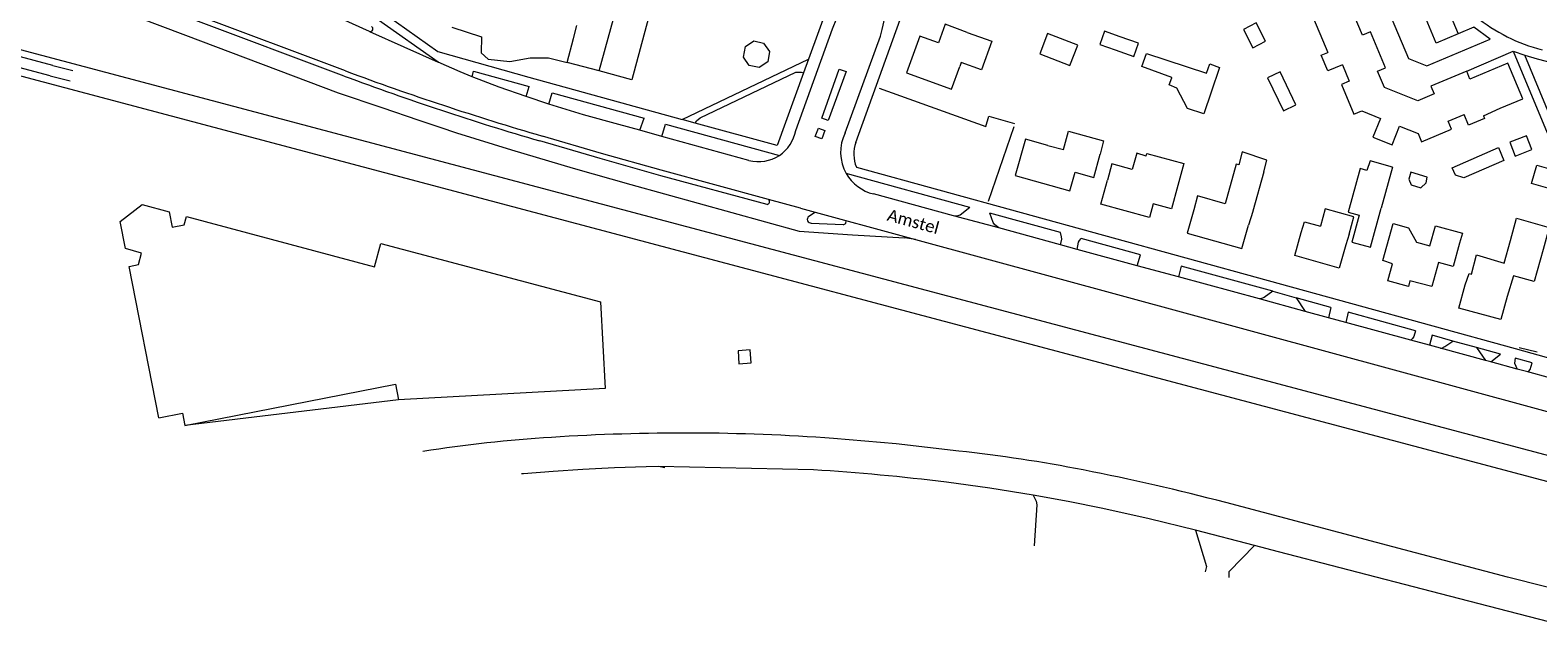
# Model space of a CAD drawing. Extents: x 177628 to 188968, y 384226 to 390673.
# Tile 114 of 256: x 183479 to 183794, y 385020 to 385144. Entities that reach past the tile are written whole.
import ezdxf

# ---------------------------------------------------------------- set-up
doc = ezdxf.new("R2010")
doc.units = 0
for name, color, linetype, lineweight in [('B01_D', 14, 'Continuous', 9), ('B01_T', 14, 'Continuous', 9), ('B02_F', 14, 'Continuous', 9), ('B02_T', 14, 'Continuous', 9), ('B07_D', 14, 'Continuous', 9), ('B11_S', 14, 'Continuous', 9), ('B14_F', 14, 'Continuous', 9), ('B17_T', 14, 'Continuous', 9), ('Q01_F', 253, 'Continuous', 9), ('Q01_T', 253, 'Continuous', 9), ('T03_F', 253, 'Continuous', 9), ('T04_F', 253, 'HAAG', 9), ('T04_T', 253, 'HAAG', 9), ('T05_F', 253, 'Continuous', 9), ('T22_T', 253, 'Continuous', 9), ('V00_F', 8, 'Continuous', 9), ('V00_T', 8, 'Continuous', 9), ('Z06', 7, 'Continuous', 9)]:
    doc.layers.add(name, color=color, linetype=linetype, lineweight=lineweight)
doc.styles.add('Legend', font='calibri.ttf')
doc.linetypes.add('HAAG', pattern='A,4,-1,[5,TOPOCAD.SHX,S=0.35,R=0,X=-0.35,Y=-0.35],-1', length=6)

msp = doc.modelspace()

# ---------------------------------------------------------------- linework, layer by layer
at = {"layer": 'B01_D', "linetype": 'Continuous'}
msp.add_lwpolyline([(183778.069, 385099.08), (183776.754, 385094.256), (183773.666, 385095.097), (183772.294, 385090.019), (183767.72, 385091.266), (183767.383, 385090.032), (183763.106, 385091.198), (183764.088, 385094.799)], dxfattribs=at)
at = {"layer": 'B01_T', "linetype": 'Continuous'}
for points in [[(183749.889, 385148.644), (183747.026, 385147.376), (183750.557, 385138.967)], [(183779.585, 385135.044), (183772.07, 385131.93), (183772.81, 385130.31), (183769.33, 385128.83), (183762.37, 385131.67), (183760.91, 385135.04), (183762.63, 385135.78), (183759.46, 385143.27), (183757.83, 385142.58), (183754.525, 385150.406)], [(183592.927, 385141.886), (183593.608, 385144.591)], [(183605.515, 385147.009), (183608.583, 385146.188), (183605.122, 385133.261), (183598.259, 385135.098)], [(183675.206, 385143.173), (183670.577, 385144.849), (183669.18, 385140.991), (183665.294, 385142.398), (183662.502, 385134.687), (183671.907, 385131.281), (183673.638, 385136.061)], [(183591.588, 385136.884), (183592.927, 385141.886)], [(183675.206, 385143.173), (183680.357, 385141.307)], [(183680.357, 385141.307), (183678.207, 385135.321), (183673.964, 385136.845), (183673.638, 385136.061)], [(183598.259, 385135.098), (183591.588, 385136.884)], [(183753.621, 385136.349), (183755.036, 385132.982), (183753.379, 385132.286), (183756.001, 385126.043), (183757.667, 385126.743), (183761.527, 385125.181), (183759.953, 385121.292), (183763.973, 385119.665), (183765.55, 385123.564), (183769.423, 385121.997), (183770.123, 385120.321), (183776.372, 385122.93), (183775.68, 385124.588), (183779.039, 385125.991)], [(183786.553, 385127.303), (183791.31, 385129.27), (183788.194, 385136.758), (183780.26, 385133.41), (183779.585, 385135.044)], [(183783.05, 385125.703), (183786.553, 385127.303)], [(183692.021, 385119.519), (183687.366, 385120.838), (183685.221, 385113.262), (183696.669, 385110.02), (183697.776, 385113.931), (183701.385, 385112.91)], [(183692.021, 385119.519), (183695.294, 385118.665), (183696.356, 385122.497), (183703.655, 385120.474), (183703.003, 385117.697)], [(183701.385, 385112.91), (183701.628, 385112.841), (183703.003, 385117.697)], [(183712.614, 385117.267), (183712.766, 385117.826), (183720.43, 385115.744), (183719.223, 385111.132)], [(183709.697, 385114.497), (183705.435, 385115.655), (183704.512, 385112.302)], [(183731.958, 385115.492), (183731.429, 385115.639), (183729.13, 385107.359), (183723.287, 385108.981), (183722.534, 385106.079)], [(183737.154, 385114.049), (183734.855, 385105.769), (183734.9, 385105.757), (183733.982, 385102.843)], [(183719.223, 385111.132), (183717.895, 385106.25), (183714.039, 385107.299), (183713.269, 385104.47), (183703.131, 385107.228), (183704.512, 385112.302)], [(183506.241, 385062.585), (183500.048, 385094.234), (183502.01, 385094.645), (183502.659, 385097.035), (183499.313, 385097.968), (183498.196, 385103.654), (183502.812, 385107.158), (183508.435, 385105.654), (183509.075, 385102.462), (183511.565, 385102.966), (183512.065, 385104.689), (183551.343, 385094.161), (183552.655, 385099.068), (183598.55, 385086.844), (183599.549, 385068.695), (183556.357, 385066.384)], [(183722.534, 385106.079), (183721.155, 385101.207), (183732.601, 385097.966), (183733.982, 385102.843)], [(183754.287, 385098.742), (183752.902, 385093.865), (183743.643, 385096.495), (183745.011, 385101.311)], [(183745.011, 385101.311), (183745.652, 385103.582), (183748.995, 385102.663)], [(183755.024, 385101.007), (183754.287, 385098.742)], [(183764.088, 385094.799), (183762.041, 385095.454), (183764.185, 385103.197)], [(183769.107, 385099.3), (183771.897, 385098.532), (183773.057, 385102.744), (183778.714, 385101.185), (183778.069, 385099.08)], [(183787.388, 385094.948), (183788.704, 385099.688)], [(183795.53, 385097.793), (183793.673, 385091.103), (183789.374, 385092.296), (183788.011, 385087.951)], [(183779.231, 385090.377), (183780.095, 385092.763), (183780.555, 385092.635)], [(183788.011, 385087.951), (183786.707, 385083.149), (183777.917, 385085.535), (183779.231, 385090.377)], [(183511.706, 385061.021), (183555.705, 385069.664), (183556.357, 385066.384)], [(183506.241, 385062.585), (183511.247, 385063.556), (183511.706, 385061.021)]]:
    msp.add_lwpolyline(points, dxfattribs=at)
at = {"layer": 'B02_F', "linetype": 'Continuous'}
msp.add_lwpolyline([(183764.067, 385115.014), (183761.702, 385106.445)], dxfattribs=at)
at = {"layer": 'B02_T', "linetype": 'Continuous'}
for points in [[(183757.122, 385104.931), (183755.573, 385099.316), (183759.44, 385098.249), (183761.702, 385106.445)], [(183627.499, 385073.908), (183630.039, 385074.101), (183629.834, 385076.808), (183627.313, 385076.617), (183627.499, 385073.908)]]:
    msp.add_lwpolyline(points, dxfattribs=at)
at = {"layer": 'B07_D', "linetype": 'Continuous'}
msp.add_lwpolyline([(183598.259, 385135.098), (183603.732, 385154.893)], dxfattribs=at)
at = {"layer": 'B11_S', "linetype": 'Continuous'}
for points in [[(183753.621, 385136.349), (183750.536, 385135.141), (183749.172, 385138.385), (183750.557, 385138.967)], [(183783.05, 385125.703), (183783.264, 385125.155), (183779.928, 385123.764), (183779.039, 385125.991)], [(183712.614, 385117.267), (183710.658, 385117.885), (183709.697, 385114.497)], [(183737.154, 385114.049), (183737.826, 385116.47), (183732.648, 385118.193), (183731.958, 385115.492)], [(183755.024, 385101.007), (183756.014, 385104.612), (183749.986, 385106.268), (183748.995, 385102.663)], [(183788.704, 385099.688), (183789.985, 385104.303), (183796.806, 385102.39), (183795.53, 385097.793)], [(183764.185, 385103.197), (183767.44, 385102.342), (183769.107, 385099.3)], [(183780.555, 385092.635), (183781.624, 385096.668), (183787.388, 385094.948)]]:
    msp.add_lwpolyline(points, dxfattribs=at)
at = {"layer": 'B14_F', "linetype": 'Continuous'}
for points in [[(183734.898, 385139.954), (183737.552, 385141.353), (183735.56, 385145.136), (183732.906, 385143.737), (183734.898, 385139.954)], [(183691.989, 385142.912), (183690.36, 385138.662), (183696.661, 385136.246), (183698.29, 385140.496), (183691.989, 385142.912)], [(183707.145, 385142.247), (183703.894, 385143.399), (183702.924, 385140.661), (183706.14, 385139.522)], [(183710.04, 385138.14), (183711.01, 385140.878), (183707.145, 385142.247)], [(183633.535, 385136.993), (183631.726, 385135.815), (183629.626, 385136.231), (183628.438, 385138.001), (183628.855, 385140.184), (183630.61, 385141.396), (183632.632, 385140.917), (183633.881, 385139.183), (183633.535, 385136.993)], [(183706.14, 385139.522), (183710.04, 385138.14)], [(183717.937, 385133.657), (183717.962, 385133.726), (183711.663, 385136.001), (183712.667, 385138.749), (183725.235, 385134.612), (183725.914, 385136.604), (183727.886, 385135.847), (183726.17, 385130.674)], [(183719.003, 385131.538), (183717.418, 385132.228), (183717.937, 385133.657)], [(183741.265, 385126.77), (183743.893, 385128.032), (183740.587, 385134.921), (183737.959, 385133.659), (183741.265, 385126.77)], [(183726.17, 385130.674), (183724.673, 385126.162), (183721.256, 385127.263), (183719.003, 385131.538)], [(183793.193, 385118.673), (183792.052, 385121.566), (183788.556, 385120.188), (183789.697, 385117.295), (183793.193, 385118.673)], [(183764.067, 385115.014), (183759.367, 385116.344), (183758.73, 385114.313), (183757.321, 385114.742), (183754.78, 385105.565), (183757.122, 385104.931)], [(183786.23, 385119.083), (183787.303, 385116.404), (183778.96, 385112.79), (183777.238, 385113.29), (183776.538, 385114.885), (183786.23, 385119.083)], [(183767.927, 385113.913), (183767.512, 385112.513), (183767.959, 385111.293), (183769.987, 385110.693), (183771.08, 385111.705), (183771.314, 385112.931), (183767.927, 385113.913)], [(183798.977, 385109.917), (183793.149, 385111.578), (183794.238, 385115.4), (183800.067, 385113.739), (183798.977, 385109.917)]]:
    msp.add_lwpolyline(points, dxfattribs=at)
at = {"layer": 'B17_T', "linetype": 'Continuous'}
msp.add_lwpolyline([(183556.357, 385066.384), (183511.706, 385061.021)], dxfattribs=at)
at = {"layer": 'Q01_F', "linetype": 'Continuous'}
for points in [[(183484.116, 385136.277), (183468.482, 385140.434)], [(183483.57, 385134.109), (183468.611, 385138.073)], [(183484.116, 385136.277), (183488.297, 385135.191)], [(183483.57, 385134.109), (183487.764, 385133.065)]]:
    msp.add_lwpolyline(points, dxfattribs=at)
at = {"layer": 'Q01_T', "linetype": 'Continuous'}
for points in [[(183937.274, 385021.143), (183909.59, 385027.025), (183892.539, 385030.744), (183875.515, 385034.589), (183848.542, 385041.115), (183828.211, 385046.312), (183468.405, 385141.886)], [(183915.412, 385020.34), (183888.234, 385026.419), (183856.156, 385033.873), (183841.307, 385037.505), (183826.489, 385041.263), (183468.708, 385136.296)]]:
    msp.add_lwpolyline(points, dxfattribs=at)
at = {"layer": 'T03_F', "linetype": 'Continuous'}
msp.add_lwpolyline([(183684.919, 385123.435), (183679.552, 385107.788)], dxfattribs=at)
at = {"layer": 'T04_F', "linetype": 'HAAG'}
for points in [[(183615.656, 385124.953), (183642.022, 385137.562)], [(183656.784, 385131.481), (183679.064, 385123.52)], [(183794.312, 385076.354), (183790.529, 385077.259)]]:
    msp.add_lwpolyline(points, dxfattribs=at)
at = {"layer": 'T04_T', "linetype": 'HAAG'}
for points in [[(183648.521, 385155.423), (183642.022, 385137.562)], [(183779.585, 385135.044), (183789.31, 385139.255)]]:
    msp.add_lwpolyline(points, dxfattribs=at)
at = {"layer": 'T05_F', "linetype": 'Continuous'}
for points in [[(183567.514, 385144.223), (183573.715, 385142.218), (183573.599, 385138.894), (183575.088, 385137.572), (183579.593, 385137.056), (183583.854, 385137.871), (183587.733, 385137.843), (183591.588, 385136.884)], [(183679.064, 385123.52), (183679.729, 385125.684), (183685.07, 385124.104)]]:
    msp.add_lwpolyline(points, dxfattribs=at)
at = {"layer": 'T22_T', "linetype": 'Continuous'}
msp.add_lwpolyline([(183789.31, 385139.255), (183791.724, 385138.401)], dxfattribs=at)
at = {"layer": 'V00_F', "linetype": 'Continuous'}
for points in [[(183777.76, 385142.89), (183773.168, 385140.943), (183767.244, 385155.166), (183771.878, 385157.034)], [(183482.479, 385153.7), (183511.871, 385142.612), (183543.731, 385130.522), (183552.901, 385127.461), (183560.592, 385124.796), (183564.984, 385123.346), (183568.469, 385122.196), (183579.966, 385118.582), (183592.862, 385114.772), (183604.894, 385111.394), (183640.083, 385101.594), (183651.24, 385100.882), (183662.073, 385100.19)], [(183550.291, 385143.36), (183564.64, 385136.91)], [(183789.31, 385139.255), (183796.4, 385122.181)], [(183798.147, 385122.903), (183791.724, 385138.401)], [(183618.375, 385124.204), (183618.594, 385124.688), (183619.412, 385125.33), (183639.358, 385134.827), (183640.525, 385134.839), (183640.992, 385134.731)], [(183583.028, 385129.744), (183583.685, 385131.841)], [(183587.749, 385128.177), (183588.48, 385130.522)], [(183606.779, 385122.705), (183607.679, 385125.239)], [(183611.38, 385121.431), (183612.139, 385124.012)], [(183640.364, 385106.415), (183664.4, 385099.88)], [(183642.049, 385104.699), (183643.386, 385105.593)], [(183675.755, 385106.532), (183673.706, 385104.979), (183672.971, 385104.772), (183672.33, 385104.851)], [(183681.784, 385102.277), (183680.959, 385102.941), (183680.654, 385103.453), (183679.934, 385105.378)], [(183642.614, 385103.302), (183649.287, 385102.987)], [(183694.658, 385098.773), (183694.968, 385099.916), (183694.915, 385100.447), (183694.661, 385101.309)], [(183698.206, 385097.807), (183698.487, 385099.33), (183698.678, 385099.675), (183699.037, 385100.1)], [(183710.736, 385094.396), (183711.402, 385096.683)], [(183719.938, 385094.324), (183719.317, 385092.06)], [(183739.044, 385089.045), (183737.251, 385087.781), (183736.679, 385087.513), (183736.271, 385087.445)], [(183743.961, 385087.687), (183745.802, 385084.85)], [(183751.2, 385085.686), (183750.704, 385083.516)], [(183754.825, 385084.685), (183754.306, 385082.535)], [(183768.86, 385080.807), (183768.531, 385079.579), (183768.276, 385079.182), (183767.909, 385078.832)], [(183772.349, 385079.843), (183771.79, 385077.776)], [(183774.091, 385077.15), (183774.385, 385077.181), (183774.981, 385077.503), (183776.676, 385078.647)], [(183781.634, 385077.277), (183783.506, 385074.587)], [(183784.585, 385074.293), (183786.617, 385075.9)], [(183789.673, 385075.06), (183789.59, 385074.028), (183790.089, 385072.795)], [(183792.314, 385072.189), (183792.578, 385072.358), (183792.854, 385072.691), (183793.25, 385074.083)], [(183643.08, 385051.719), (183610.714, 385052.45)], [(183688.973, 385046.417), (183689.59, 385045.192), (183689.763, 385044.412), (183689.165, 385035.81)], [(183722.876, 385039.135), (183725.213, 385031.495), (183724.949, 385030.39)], [(183729.912, 385029.212), (183729.921, 385030.492), (183735.219, 385035.914)]]:
    msp.add_lwpolyline(points, dxfattribs=at)
for centre, radius, start, end in [((183633.311, 385107.779), 0.572, 276.08746, 54.93185), ((183642.556, 385104.091), 0.791, 129.80557, 274.23499), ((183649.323, 385103.533), 0.548, 266.28129, 36.61742)]:
    msp.add_arc(centre, radius, start, end, dxfattribs=at)
at = {"layer": 'V00_T', "linetype": 'Continuous'}
for points in [[(183651.939, 385120.159), (183674.46, 385182.87), (183676.11, 385182.7), (183682.73, 385180.269)], [(183494.394, 385173.368), (183497.202, 385172.248), (183502.543, 385169.993), (183553.77, 385146.8), (183564.57, 385139.16), (183583.61, 385133.78), (183615.656, 385124.953)], [(183564.64, 385136.91), (183552.21, 385145.72), (183500, 385169.27)], [(183545.29, 385135.12), (183481.36, 385159.17), (183475.208, 385161.241)], [(183545.03, 385134.04), (183481.918, 385157.78)], [(183771.878, 385157.034), (183771.63, 385157.63), (183760.92, 385153.12), (183767.4, 385137.73), (183771.254, 385136.186), (183784.49, 385141.72), (183781.08, 385144.28), (183777.76, 385142.89)], [(183771.878, 385157.034), (183777.76, 385142.89)], [(183550.291, 385143.36), (183540.296, 385147.873)], [(183639.353, 385122.645), (183647.04, 385143.94), (183648.857, 385148.34)], [(183649.708, 385122.142), (183657.053, 385142.371), (183657.45, 385143.769), (183658.683, 385149.241)], [(183791.724, 385138.401), (183794.27, 385137.65), (183844.124, 385124.68)], [(183571.775, 385133.879), (183569.248, 385134.887), (183564.64, 385136.91)], [(183642.022, 385137.562), (183640.992, 385134.731)], [(183648.46, 385135.45), (183649.87, 385134.99), (183646.17, 385124.74), (183644.826, 385125.2), (183648.46, 385135.45)], [(183571.775, 385133.879), (183572.06, 385135.04), (183583.685, 385131.841)], [(183583.028, 385129.744), (183577.379, 385131.749), (183571.775, 385133.879)], [(183640.992, 385134.731), (183635.45, 385119.5), (183618.375, 385124.204)], [(183587.749, 385128.177), (183583.028, 385129.744)], [(183588.48, 385130.522), (183607.679, 385125.239)], [(183602.39, 385123.92), (183595.039, 385125.945), (183587.749, 385128.177)], [(183606.779, 385122.705), (183602.39, 385123.92)], [(183611.38, 385121.431), (183606.779, 385122.705)], [(183612.139, 385124.012), (183635.942, 385117.463)], [(183618.375, 385124.204), (183615.656, 385124.953)], [(183644.107, 385123.151), (183645.42, 385122.68), (183644.79, 385120.91), (183643.44, 385121.42), (183644.107, 385123.151)], [(183633.372, 385107.21), (183611.141, 385113.213), (183598.487, 385116.779), (183585.872, 385120.483)], [(183633.64, 385108.247), (183611.216, 385114.355), (183598.8, 385117.85), (183586.422, 385121.48)], [(183629.59, 385116.39), (183611.38, 385121.431)], [(183675.755, 385106.532), (183649.905, 385113.675)], [(183652.03, 385114.98), (183789.68, 385077.12), (183817.358, 385069.341), (183826.334, 385066.913), (183835.341, 385064.604), (183861.467, 385058.28), (183864.779, 385060.969), (183877.733, 385110.792)], [(183640.364, 385106.415), (183633.64, 385108.247)], [(183672.33, 385104.851), (183655.62, 385109.4)], [(183681.784, 385102.277), (183672.33, 385104.851)], [(183694.661, 385101.309), (183679.934, 385105.378)], [(183694.658, 385098.773), (183681.784, 385102.277)], [(183664.4, 385099.88), (183662.073, 385100.19)], [(183664.4, 385099.88), (183807.421, 385060.924), (183829.76, 385055.09), (183855.725, 385048.529)], [(183698.206, 385097.807), (183694.658, 385098.773)], [(183710.736, 385094.396), (183698.206, 385097.807)], [(183711.402, 385096.683), (183699.037, 385100.1)], [(183719.317, 385092.06), (183710.736, 385094.396)], [(183739.044, 385089.045), (183719.938, 385094.324)], [(183736.271, 385087.445), (183719.317, 385092.06)], [(183739.044, 385089.045), (183743.961, 385087.687)], [(183745.802, 385084.85), (183736.271, 385087.445)], [(183751.2, 385085.686), (183743.961, 385087.687)], [(183750.704, 385083.516), (183745.802, 385084.85)], [(183754.306, 385082.535), (183750.704, 385083.516)], [(183767.909, 385078.832), (183754.306, 385082.535)], [(183768.86, 385080.807), (183754.825, 385084.685)], [(183771.79, 385077.776), (183767.909, 385078.832)], [(183776.676, 385078.647), (183772.349, 385079.843)], [(183781.634, 385077.277), (183776.676, 385078.647)], [(183774.091, 385077.15), (183771.79, 385077.776)], [(183783.506, 385074.587), (183774.091, 385077.15)], [(183786.617, 385075.9), (183781.634, 385077.277)], [(183784.585, 385074.293), (183783.506, 385074.587)], [(183790.089, 385072.795), (183784.585, 385074.293)], [(183793.25, 385074.083), (183789.673, 385075.06)], [(183792.314, 385072.189), (183790.089, 385072.795)], [(183796.847, 385070.955), (183792.314, 385072.189)], [(183673.436, 385055.65), (183660.372, 385057.135), (183647.275, 385058.291)], [(183582.463, 385050.914), (183582.058, 385050.88)], [(183594.859, 385051.792), (183588.658, 385051.393), (183582.463, 385050.914)], [(183608.126, 385052.378), (183601.491, 385052.13), (183594.859, 385051.792)], [(183610.714, 385052.45), (183608.126, 385052.378)], [(183611.997, 385052.178), (183610.714, 385052.45)], [(183688.973, 385046.417), (183679.927, 385047.872), (183670.851, 385049.129)], [(183703.528, 385043.648), (183696.263, 385045.097), (183688.973, 385046.417)], [(183764.15, 385035.6), (183729.214, 385044.872)], [(183722.876, 385039.135), (183713.229, 385041.506), (183703.528, 385043.648)], [(183735.219, 385035.914), (183722.876, 385039.135)], [(183740.252, 385034.605), (183735.219, 385035.914)], [(183753.135, 385031.254), (183740.252, 385034.605)], [(183812.099, 385023.209), (183788.097, 385029.297), (183764.15, 385035.6)], [(183774.093, 385025.781), (183753.135, 385031.254)], [(183786.187, 385022.649), (183774.093, 385025.781)], [(183796.728, 385019.949), (183786.187, 385022.649)]]:
    msp.add_lwpolyline(points, dxfattribs=at)
for centre, radius, start, end in [((183804.546, 385175.064), 36.732, 231.07959, 255.46999), ((183550.461, 385143.898), 0.565, 252.46193, 62.70577), ((183751.74, 385688.479), 591.72, 249.55315, 253.720946), ((183753.764, 385694.945), 597.382, 249.57509, 253.73229), ((183631.57, 385124.055), 7.91, 303.55598, 349.73499), ((183657.667, 385118.091), 8.931, 153.02821, 209.63748), ((183658.782, 385117.689), 7.276, 160.15356, 201.85972), ((183631.56, 385124.067), 7.925, 255.60773, 303.56841), ((183657.668, 385118.095), 8.933, 209.6577, 256.74701), ((183607.81, 384756.254), 302.884, 93.68824, 98.81222), ((183616.212, 384630.743), 428.675, 85.84451, 93.72978), ((183640.714, 384752.95), 304.463, 78.87874, 83.83031), ((183615.736, 384608.347), 444.215, 82.8728, 86.4709), ((183607.642, 384582.819), 477.779, 75.25892, 78.92253)]:
    msp.add_arc(centre, radius, start, end, dxfattribs=at)

# ---------------------------------------------------------------- texts
at = {"layer": 'Z06', "linetype": 'Continuous', "style": 'Legend'}
msp.add_text('Amstel', height=2.5, rotation=344.68455, dxfattribs=at).set_placement((183658.28, 385103.891))

doc.saveas('drawing.dxf')
